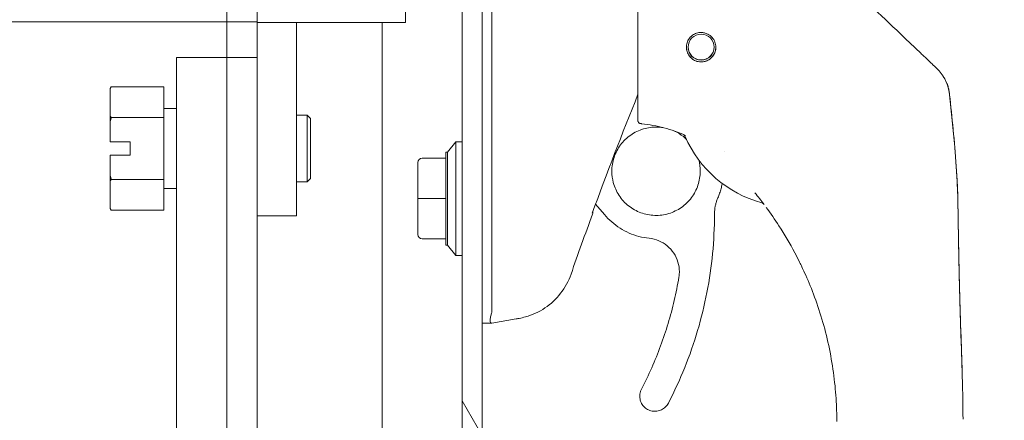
# Model space of a CAD drawing. Header units: inches. Extents: x 4 to 472, y 10 to 298.
# Tile 10 of 50: x 130.69 to 135.29, y 175.97 to 177.85. Entities that reach past the tile are written whole.
import ezdxf

# ---------------------------------------------------------------- set-up
doc = ezdxf.new("R2010")
doc.units = ezdxf.units.IN
doc.header["$LTSCALE"] = 28
doc.header["$MEASUREMENT"] = 0
for name, color, linetype, lineweight in [('Dimension (ANSI)', 7, 'Continuous', 5), ('Hatch (ANSI)', 7, 'Continuous', 5), ('Visible (ANSI)', 7, 'Continuous', 5)]:
    doc.layers.add(name, color=color, linetype=linetype, lineweight=lineweight)
doc.styles.add('ROMANS', font='romans.shx')
doc.dimstyles.new('Default (ANSI)', dxfattribs={"dimscale": 28, "dimtxt": 0.08, "dimasz": 0.098425, "dimexe": 0.125, "dimexo": 0.0625, "dimgap": 0.031496, "dimtad": 0, "dimtih": 1, "dimtoh": 1, "dimrnd": 1e-08, "dimzin": 0, "dimdsep": 46, "dimtxsty": 'ROMANS', "dimcen": 0.09, "dimdle": 0.393701, "dimclrd": 256, "dimclre": 256, "dimclrt": 256, "dimadec": 0, "dimazin": 0, "dimtfac": 1.25, "dimtofl": 0, "dimtmove": 0, "dimatfit": 3, "dimfxl": 0, "dimtolj": 1, "dimtzin": 0, "dimlwd": -1, "dimlwe": -1, "dimarcsym": 0})

# ---------------------------------------------------------------- blocks, each defined once
blk = doc.blocks.new('*D24')
at = {"layer": 'Defpoints', "color": 0}
for p in [(131.6554, 185.4931), (130.6554, 178.0745), (131.6554, 147.7245)]:
    blk.add_point(p, dxfattribs=at)
at = {"layer": 'Dimension (ANSI)'}
for p, q in [((130.6554, 179.8245), (130.6554, 188.9931)), ((131.6554, 149.4745), (131.6554, 188.9931)), ((127.8995, 185.4931), (125.1436, 185.4931)), ((134.4113, 185.4931), (137.1672, 185.4931))]:
    blk.add_line(p, q, dxfattribs=at)
for points in [[(127.8995, 185.9524), (127.8995, 185.0337), (130.6554, 185.4931)], [(134.4113, 185.9524), (134.4113, 185.0337), (131.6554, 185.4931)]]:
    blk.add_solid(points, dxfattribs=at)
at = {"layer": 'Dimension (ANSI)', "insert": (138.0491, 186.6131), "char_height": 2.24, "attachment_point": 1, "style": 'ROMANS'}
blk.add_mtext('\\A1;1.00', dxfattribs=at)

msp = doc.modelspace()

# ---------------------------------------------------------------- hatches: boundary and pattern name
at = {"layer": 'Hatch (ANSI)'}
h = msp.add_hatch(dxfattribs=at)
h.set_pattern_fill('ANSI31', color=256, scale=28, angle=75, style=0)
edge = h.paths.add_edge_path()
edge.add_line((131.9759, 209.7889), (132.6322, 209.7889))
edge.add_line((132.6322, 209.7889), (132.6882, 209.7889))
edge.add_line((132.6882, 209.7889), (132.7259, 209.7889))
edge.add_ellipse((132.7259, 209.7577), major_axis=(0, 0.0312), ratio=1, start_angle=270, end_angle=360, ccw=False)
edge.add_line((132.7572, 209.7577), (132.7572, 209.6952))
edge.add_line((132.7572, 209.6952), (132.7572, 208.9452))
edge.add_line((132.7572, 208.9452), (132.7572, 148.1952))
edge.add_line((132.7572, 148.1952), (132.7572, 147.4452))
edge.add_line((132.7572, 147.4452), (132.7572, 147.3826))
edge.add_ellipse((132.7259, 147.3826), major_axis=(0.0312, 0), ratio=1, start_angle=270, end_angle=360, ccw=False)
edge.add_line((132.7259, 147.3513), (132.688, 147.3513))
edge.add_line((132.688, 147.3513), (132.6325, 147.3513))
edge.add_line((132.6325, 147.3513), (131.9759, 147.3513))
edge.add_line((131.9759, 147.3513), (131.9759, 147.2576))
edge.add_line((131.9759, 147.2576), (132.7259, 147.2576))
edge.add_ellipse((132.7259, 147.3826), major_axis=(0, -0.125), ratio=1, start_angle=0, end_angle=90)
edge.add_line((132.8509, 147.3826), (132.8509, 209.7577))
edge.add_ellipse((132.7259, 209.7577), major_axis=(0.1249, 0), ratio=1, start_angle=0, end_angle=90)
edge.add_line((132.7259, 209.8826), (131.9759, 209.8826))
edge.add_line((131.9759, 209.8826), (131.9759, 209.7889))
h = msp.add_hatch(dxfattribs=at)
h.set_pattern_fill('ANSI31', color=256, scale=28, angle=-15, style=0)
edge = h.paths.add_edge_path()
edge.add_spline(control_points=[(132.6322, 148.2889), (132.6126, 148.2825), (132.5937, 148.2708), (132.5563, 148.2421), (132.5366, 148.2224), (132.4818, 148.1581), (132.4451, 148.0991), (132.4018, 147.9841), (132.3851, 147.923), (132.3825, 147.8495)], knot_values=[-2.257161, -2.257161, -2.257161, -2.257161, -1.942155, -1.942155, -1.538284, -1.538284, -0.660248, -0.660248, -0.076058, -0.076058, -0.076058, -0.076058], degree=3, periodic=0)
edge.add_line((132.3825, 147.8495), (132.6554, 147.8495))
edge.add_line((132.6554, 147.8495), (132.6554, 147.7558))
edge.add_line((132.6554, 147.7558), (132.387, 147.7558))
edge.add_spline(control_points=[(132.387, 147.7558), (132.3931, 147.7091), (132.405, 147.6632), (132.4459, 147.5547), (132.4786, 147.4984), (132.5357, 147.4229), (132.5621, 147.3951), (132.6016, 147.3658), (132.6166, 147.3568), (132.6322, 147.3514)], knot_values=[-0.943085, -0.943085, -0.943085, -0.943085, -0.712001, -0.712001, -0.37515, -0.37515, -0.125779, -0.125779, 0, 0, 0, 0], degree=3, periodic=0)
edge.add_spline(control_points=[(132.6322, 147.3514), (132.6323, 147.3514), (132.6324, 147.3513), (132.6325, 147.3513)], knot_values=[-0.496253, -0.496253, -0.496253, -0.496253, -0.495367, -0.495367, -0.495367, -0.495367], degree=3, periodic=0)
edge.add_spline(control_points=[(132.6325, 147.3513), (132.6388, 147.3491), (132.6454, 147.3475), (132.6583, 147.3459), (132.6646, 147.3459), (132.6768, 147.3475), (132.6825, 147.3491), (132.688, 147.3513)], knot_values=[-0.495367, -0.495367, -0.495367, -0.495367, -0.43722, -0.43722, -0.382564, -0.382564, -0.3304, -0.3304, -0.3304, -0.3304], degree=3, periodic=0)
edge.add_spline(control_points=[(132.688, 147.3513), (132.6909, 147.3525), (132.6938, 147.354), (132.7072, 147.3618), (132.7162, 147.3705), (132.7377, 147.3979), (132.7486, 147.4209), (132.7572, 147.4452)], knot_values=[-0.3304, -0.3304, -0.3304, -0.3304, -0.302245, -0.302245, -0.195919, -0.195919, 0, 0, 0, 0], degree=3, periodic=0)
edge.add_line((132.7572, 147.4452), (132.7572, 148.1952))
edge.add_spline(control_points=[(132.7572, 148.1952), (132.7522, 148.2097), (132.7461, 148.2245), (132.7327, 148.2491), (132.7255, 148.26), (132.71, 148.2762), (132.7022, 148.2824), (132.685, 148.2909), (132.6762, 148.2933), (132.6551, 148.2946), (132.6434, 148.2926), (132.6322, 148.2889)], knot_values=[-0.449475, -0.449475, -0.449475, -0.449475, -0.332123, -0.332123, -0.235975, -0.235975, -0.160829, -0.160829, -0.089664, -0.089664, 0, 0, 0, 0], degree=3, periodic=0)
edge = h.paths.add_edge_path()
edge.add_spline(control_points=[(132.3822, 209.3202), (132.3822, 209.3195), (132.3822, 209.3188), (132.3822, 209.3182)], knot_values=[-1.042739, -1.042739, -1.042739, -1.042739, -1.039586, -1.039586, -1.039586, -1.039586], degree=3, periodic=0)
edge.add_line((132.3822, 209.3182), (132.5304, 209.3182))
edge.add_ellipse((132.5304, 209.3494), major_axis=(0.0312, 0), ratio=1, start_angle=270, end_angle=360)
edge.add_line((132.5617, 209.3494), (132.5617, 209.7245))
edge.add_line((132.5617, 209.7245), (132.6554, 209.7245))
edge.add_line((132.6554, 209.7245), (132.6554, 209.3494))
edge.add_ellipse((132.5304, 209.3494), major_axis=(0, -0.125), ratio=1, start_angle=0, end_angle=90, ccw=False)
edge.add_line((132.5304, 209.2245), (132.3889, 209.2245))
edge.add_spline(control_points=[(132.3889, 209.2245), (132.3943, 209.19), (132.4029, 209.1561), (132.4367, 209.0594), (132.4683, 209.0041), (132.528, 208.9255), (132.5569, 208.8965), (132.5991, 208.8663), (132.6154, 208.8569), (132.6322, 208.8514)], knot_values=[-0.888529, -0.888529, -0.888529, -0.888529, -0.719758, -0.719758, -0.395524, -0.395524, -0.134771, -0.134771, 0, 0, 0, 0], degree=3, periodic=0)
edge.add_spline(control_points=[(132.6322, 208.8514), (132.6389, 208.8492), (132.6459, 208.8476), (132.6594, 208.8461), (132.6659, 208.8461), (132.6816, 208.8483), (132.6902, 208.8514), (132.7088, 208.8625), (132.7175, 208.8711), (132.7364, 208.8957), (132.7473, 208.9164), (132.7572, 208.9452)], knot_values=[-0.664742, -0.664742, -0.664742, -0.664742, -0.577414, -0.577414, -0.497161, -0.497161, -0.381655, -0.381655, -0.231719, -0.231719, 0, 0, 0, 0], degree=3, periodic=0)
edge.add_line((132.7572, 208.9452), (132.7572, 209.6952))
edge.add_spline(control_points=[(132.7572, 209.6952), (132.7519, 209.71), (132.7456, 209.725), (132.7317, 209.75), (132.7241, 209.7609), (132.7082, 209.7772), (132.7004, 209.7832), (132.6904, 209.788), (132.6893, 209.7885), (132.6882, 209.7889)], knot_values=[-0.448906, -0.448906, -0.448906, -0.448906, -0.329015, -0.329015, -0.231099, -0.231099, -0.15594, -0.15594, -0.146856, -0.146856, -0.146856, -0.146856], degree=3, periodic=0)
edge.add_spline(control_points=[(132.6882, 209.7889), (132.6809, 209.792), (132.6733, 209.7937), (132.654, 209.7947), (132.6428, 209.7926), (132.6322, 209.7889)], knot_values=[-0.146856, -0.146856, -0.146856, -0.146856, -0.085923, -0.085923, 0, 0, 0, 0], degree=3, periodic=0)
edge.add_spline(control_points=[(132.6322, 209.7889), (132.6132, 209.7824), (132.5951, 209.7705), (132.5595, 209.7416), (132.5407, 209.7217), (132.4883, 209.6577), (132.4518, 209.5983), (132.4057, 209.4809), (132.3837, 209.4089), (132.3822, 209.3202)], knot_values=[-2.391422, -2.391422, -2.391422, -2.391422, -2.055846, -2.055846, -1.623142, -1.623142, -0.676211, -0.676211, 0, 0, 0, 0], degree=3, periodic=0)

# ---------------------------------------------------------------- linework, layer by layer
at = {"layer": 'Visible (ANSI)'}
for p, q in [((132.7572, 209.7577), (132.7572, 147.3826)), ((132.8509, 147.3826), (132.8509, 209.7577)), ((131.7977, 177.8328), (131.7977, 178.9351)), ((132.4922, 177.8325), (132.4922, 178.1634)), ((132.8955, 177.8831), (132.8955, 176.4787)), ((130.4438, 177.8356), (131.7781, 177.8356)), ((131.6554, 177.6691), (131.6554, 177.8356)), ((131.7977, 177.8328), (131.7977, 176.9284)), ((131.9808, 177.8325), (131.9808, 176.9284)), ((132.4922, 177.8325), (132.0005, 177.8325)), ((132.3821, 152.1063), (132.3821, 177.8325)), ((131.4207, 177.6691), (131.4207, 177.6684)), ((131.4207, 177.6684), (131.4207, 152.1063)), ((131.7477, 177.6691), (131.4707, 177.6691)), ((131.4707, 177.6691), (131.7477, 177.6691)), ((131.4707, 177.6684), (131.4707, 177.6691)), ((131.7477, 177.6684), (131.4707, 177.6684)), ((131.7477, 177.6683), (131.4707, 177.6683)), ((131.7477, 177.6691), (131.7477, 177.6684)), ((131.1102, 177.5247), (131.1146, 177.5322)), ((131.1102, 177.5247), (131.1102, 177.5244)), ((131.1102, 177.5244), (131.1102, 177.3958)), ((131.3602, 177.5324), (131.1147, 177.5324)), ((131.3602, 177.5324), (131.3602, 177.3877)), ((131.364, 177.4312), (131.4207, 177.4312)), ((132.0321, 177.4), (131.9808, 177.4)), ((132.0321, 177.0875), (132.0321, 177.4)), ((132.0477, 177.3843), (132.0321, 177.4)), ((131.1102, 177.3958), (131.1102, 177.3717)), ((131.1102, 177.3717), (131.1102, 177.2747)), ((131.3602, 177.3877), (131.1147, 177.3877)), ((131.3602, 177.3877), (131.3602, 177.0991)), ((132.0477, 177.3843), (132.0477, 177.1031)), ((131.1102, 177.2747), (131.204, 177.2747)), ((131.204, 177.2747), (131.204, 177.2122)), ((132.6875, 177.227), (132.7269, 177.2752)), ((132.7269, 177.2752), (132.7269, 176.7437)), ((132.7544, 177.2752), (132.7269, 177.2752)), ((132.6796, 177.227), (132.6796, 177.1978)), ((132.6875, 177.227), (132.6796, 177.227)), ((132.6875, 176.7919), (132.6875, 177.227)), ((133.9826, 177.228), (133.9826, 177.228)), ((131.1102, 177.2128), (131.1102, 177.2128)), ((131.1102, 177.2128), (131.204, 177.2128)), ((131.1102, 177.2122), (131.1102, 177.2128)), ((131.1552, 177.2128), (131.1102, 177.2128)), ((131.1102, 177.2122), (131.1102, 177.1151)), ((131.1102, 177.2122), (131.1102, 177.2122)), ((131.204, 177.2122), (131.1102, 177.2122)), ((131.1102, 177.2122), (131.1552, 177.2122)), ((131.1552, 177.2122), (131.1552, 177.2128)), ((132.5497, 177.1061), (132.5497, 177.1782)), ((132.5694, 177.1978), (132.6796, 177.1978)), ((132.6796, 177.1978), (132.6796, 177.0095)), ((131.1102, 177.1151), (131.1102, 177.0911)), ((131.1102, 177.0911), (131.1102, 176.963)), ((131.3602, 177.0991), (131.1147, 177.0991)), ((131.3602, 177.0991), (131.3602, 176.955)), ((132.0321, 177.0875), (131.9808, 177.0875)), ((132.0477, 177.1031), (132.0321, 177.0875)), ((132.5497, 177.0095), (132.5497, 177.0815)), ((131.364, 177.0562), (131.4207, 177.0562)), ((132.5497, 176.9374), (132.5497, 177.0095)), ((132.5694, 177.0095), (132.5497, 177.0095)), ((132.5694, 177.0095), (132.6796, 177.0095)), ((132.6796, 177.0095), (132.6796, 176.8211)), ((131.1102, 176.963), (131.1102, 176.9627)), ((131.1102, 176.9627), (131.1146, 176.9553)), ((131.3602, 176.955), (131.1147, 176.955)), ((133.3808, 176.9839), (133.4223, 176.9345)), ((131.7977, 176.9284), (131.9808, 176.9284)), ((131.7977, 152.1063), (131.7977, 176.9284)), ((132.5497, 176.8408), (132.5497, 176.9128)), ((132.5694, 176.8211), (132.6796, 176.8211)), ((132.6796, 176.8211), (132.6796, 176.7919)), ((132.6875, 176.7919), (132.6796, 176.7919)), ((132.6875, 176.7919), (132.7269, 176.7437)), ((132.7544, 176.7437), (132.7269, 176.7437)), ((133.0087, 176.4467), (132.8955, 176.4268)), ((132.8509, 176.4268), (132.8945, 176.4268)), ((132.8945, 176.4268), (132.8955, 176.4268)), ((133.5875, 176.0855), (133.5875, 176.0858))]:
    msp.add_line(p, q, dxfattribs=at)
msp.add_circle((133.8745, 177.7174), 0.061, dxfattribs=at)
for centre, radius, start, end in [((133.8745, 177.7174), 0.0689, 180.0866, 359.908), ((133.8745, 177.7186), 0.061, 180.5649, 359.4351), ((133.8745, 177.7183), 0.061, 180.426, 359.574), ((133.8745, 177.718), 0.061, 180.2801, 359.7199), ((131.364, 177.435), 0.00375, 180, 270), ((132.7544, 177.2634), 0.0118, 76.5027, 90), ((134.3044, 177.5209), 0.5512, 203.6685, 254.6398), ((132.5694, 177.1782), 0.0197, 90, 180), ((131.364, 177.0525), 0.00375, 90, 180), ((148.1405, 171.4844), 15.748, 159.74434, 160.82859), ((132.5694, 176.8408), 0.0197, 180, 270), ((132.7544, 176.7555), 0.0118, 270, 283.4973)]:
    msp.add_arc(centre, radius, start, end, dxfattribs=at)
for centre, major_axis, ratio, start_param, end_param in [((131.7781, 177.8356), (0.0197, 0), 0.001274, 0, 1.570796), ((132.0005, 177.8328), (-0.2028, 0), 0.001274, 0, 1.570796), ((131.4707, 177.6691), (-0.05, 0), 0.001274, 4.712389, 6.283185), ((131.4707, 177.6684), (-0.05, 0), 0.001274, 0, 1.570796), ((131.7477, 177.6691), (0.05, 0), 0.001274, 0, 1.570796), ((131.7477, 177.6684), (0.05, 0), 0.001274, 4.712389, 6.283185), ((134.8414, 177.4753), (-0.0314, 0.1943), 0.999998, 4.712389, 5.363425), ((134.8414, 177.4746), (0.1958, 0.0203), 0.999993, 0, 0.529728), ((133.7929, 177.2864), (0.0081, 0.0184), 0.957139, 6.283185, 6.286793), ((132.5615, 177.0815), (-0.0118, 0), 0.425455, 6.283184, 6.283261), ((134.1105, 177.0237), (0.0155, 0.0128), 0.76332, 6.282539, 6.283187), ((134.3044, 177.5212), (0.5314, -0.1463), 0.999999, 4.712389, 4.712395), ((132.4421, 176.4268), (0.4534, 0.0534), 0.162943, 6.195184, 6.264012)]:
    msp.add_ellipse(centre, major_axis=major_axis, ratio=ratio, start_param=start_param, end_param=end_param, dxfattribs=at)
for points, knots in [([(133.5792, 178.1278), (133.5792, 178.1179), (133.5792, 178.1078), (133.5792, 178.0973), (133.5792, 178.0868), (133.5792, 178.0758), (133.5792, 178.0651), (133.5792, 178.0544), (133.5792, 178.0439), (133.5792, 178.0335), (133.5792, 178.0231), (133.5792, 178.0128), (133.5792, 178.0026), (133.5792, 177.9924), (133.5792, 177.9823), (133.5792, 177.9724), (133.5792, 177.9626), (133.5792, 177.9529), (133.5792, 177.9429), (133.5792, 177.933), (133.5792, 177.9228), (133.5792, 177.9121), (133.5792, 177.9014), (133.5792, 177.8901), (133.5792, 177.8787), (133.5792, 177.8674), (133.5792, 177.8558), (133.5792, 177.8441), (133.5792, 177.8324), (133.5792, 177.8206), (133.5792, 177.8086), (133.5792, 177.7967), (133.5792, 177.7846), (133.5792, 177.7724), (133.5792, 177.7603), (133.5792, 177.7481), (133.5792, 177.7359), (133.5792, 177.7237), (133.5792, 177.7115), (133.5792, 177.6992), (133.5792, 177.6869), (133.5792, 177.6744), (133.5792, 177.6627), (133.5792, 177.6511), (133.5792, 177.6403), (133.5792, 177.6304), (133.5792, 177.6205), (133.5792, 177.6116), (133.5792, 177.6033), (133.5792, 177.595), (133.5792, 177.5873), (133.5792, 177.5801), (133.5792, 177.5728), (133.5792, 177.5659), (133.5792, 177.5593), (133.5792, 177.5526), (133.5792, 177.5461), (133.5792, 177.5397), (133.5792, 177.5333), (133.5792, 177.5271), (133.5792, 177.5209), (133.5792, 177.5147), (133.5792, 177.5086), (133.5792, 177.5025), (133.5792, 177.4964), (133.5792, 177.4904), (133.5792, 177.4844), (133.5792, 177.4784), (133.5792, 177.4726), (133.5792, 177.4673), (133.5792, 177.462), (133.5792, 177.4572), (133.5792, 177.4528), (133.5792, 177.4484), (133.5792, 177.4445), (133.5792, 177.441), (133.5792, 177.4374), (133.5792, 177.4342), (133.5792, 177.4312), (133.5792, 177.4283), (133.5792, 177.4256), (133.5792, 177.4231), (133.5792, 177.4207), (133.5792, 177.4185), (133.5792, 177.4164), (133.5792, 177.4144), (133.5792, 177.4125), (133.5792, 177.4108), (133.5792, 177.409), (133.5792, 177.4074), (133.5792, 177.4058), (133.5792, 177.4043), (133.5792, 177.4028), (133.5792, 177.4014), (133.5792, 177.4), (133.5792, 177.3986), (133.5792, 177.3973), (133.5792, 177.3959), (133.5792, 177.3946), (133.5792, 177.3932), (133.5792, 177.3919), (133.5792, 177.3905), (133.5792, 177.3892), (133.5792, 177.3879), (133.5792, 177.3867), (133.5792, 177.3856), (133.5792, 177.3845), (133.5792, 177.3836), (133.5792, 177.3827), (133.5792, 177.3819), (133.5792, 177.3811), (133.5792, 177.3805), (133.5792, 177.3798), (133.5792, 177.3792), (133.5792, 177.3786), (133.5792, 177.3781), (133.5792, 177.3776), (133.5792, 177.3771), (133.5792, 177.3767), (133.5792, 177.3763), (133.5792, 177.3759), (133.5792, 177.3756), (133.5792, 177.3752), (133.5792, 177.375), (133.5792, 177.3747), (133.5792, 177.3744), (133.5792, 177.3742), (133.5792, 177.3739), (133.5792, 177.3737), (133.5792, 177.3735), (133.5792, 177.3734), (133.5792, 177.3732), (133.5792, 177.373), (133.5792, 177.3729), (133.5792, 177.3728), (133.5792, 177.3727), (133.5792, 177.3726), (133.5792, 177.3725), (133.5792, 177.3724), (133.5792, 177.3723), (133.5792, 177.3722), (133.5792, 177.3722), (133.5792, 177.3721), (133.5792, 177.3721), (133.5792, 177.372), (133.5792, 177.372), (133.5792, 177.372), (133.5792, 177.372), (133.5792, 177.3719), (133.5792, 177.3719), (133.5792, 177.3719)], [0, 0, 0, 0, 0.02, 0.02, 0.02, 0.04, 0.04, 0.04, 0.06, 0.06, 0.06, 0.08, 0.08, 0.08, 0.1, 0.1, 0.1, 0.12, 0.12, 0.12, 0.14, 0.14, 0.14, 0.16, 0.16, 0.16, 0.18, 0.18, 0.18, 0.2, 0.2, 0.2, 0.22, 0.22, 0.22, 0.24, 0.24, 0.24, 0.26, 0.26, 0.26, 0.28, 0.28, 0.28, 0.3, 0.3, 0.3, 0.32, 0.32, 0.32, 0.34, 0.34, 0.34, 0.36, 0.36, 0.36, 0.38, 0.38, 0.38, 0.4, 0.4, 0.4, 0.42, 0.42, 0.42, 0.44, 0.44, 0.44, 0.46, 0.46, 0.46, 0.48, 0.48, 0.48, 0.5, 0.5, 0.5, 0.52, 0.52, 0.52, 0.54, 0.54, 0.54, 0.56, 0.56, 0.56, 0.58, 0.58, 0.58, 0.6, 0.6, 0.6, 0.62, 0.62, 0.62, 0.64, 0.64, 0.64, 0.66, 0.66, 0.66, 0.68, 0.68, 0.68, 0.7, 0.7, 0.7, 0.72, 0.72, 0.72, 0.74, 0.74, 0.74, 0.76, 0.76, 0.76, 0.78, 0.78, 0.78, 0.8, 0.8, 0.8, 0.82, 0.82, 0.82, 0.84, 0.84, 0.84, 0.86, 0.86, 0.86, 0.88, 0.88, 0.88, 0.9, 0.9, 0.9, 0.92, 0.92, 0.92, 0.94, 0.94, 0.94, 0.96, 0.96, 0.96, 0.98, 0.98, 0.98, 1, 1, 1, 1]), ([(133.8745, 177.6483), (133.8693, 177.6483), (133.8641, 177.6489), (133.8539, 177.6512), (133.8489, 177.653), (133.8368, 177.6589), (133.8303, 177.6638), (133.8185, 177.6761), (133.8137, 177.6836), (133.8079, 177.6983), (133.8063, 177.7053), (133.8053, 177.719), (133.8058, 177.7257), (133.8089, 177.7395), (133.8118, 177.7466), (133.8205, 177.7608), (133.8267, 177.7676), (133.8401, 177.7772), (133.8465, 177.7805), (133.8602, 177.7849), (133.8673, 177.786), (133.8745, 177.786)], [-0.5739281, -0.5739281, -0.5739281, -0.5739281, -0.533814, -0.533814, -0.4939143, -0.4939143, -0.4307597, -0.4307597, -0.3597657, -0.3597657, -0.3005984, -0.3005984, -0.2454531, -0.2454531, -0.1831514, -0.1831514, -0.1104073, -0.1104073, -0.0546787, -0.0546787, -0.000001, -0.000001, -0.000001, -0.000001]), ([(133.8745, 177.786), (133.8798, 177.786), (133.8851, 177.7854), (133.8955, 177.783), (133.9006, 177.7811), (133.9132, 177.7748), (133.9202, 177.7694), (133.9318, 177.7564), (133.9362, 177.749), (133.9419, 177.7336), (133.9433, 177.7259), (133.9435, 177.7105), (133.9424, 177.703), (133.9376, 177.6883), (133.9339, 177.6814), (133.924, 177.6684), (133.9176, 177.6627), (133.9049, 177.655), (133.8991, 177.6525), (133.887, 177.6492), (133.8808, 177.6483), (133.8745, 177.6483)], [-0.5692874, -0.5692874, -0.5692874, -0.5692874, -0.5288858, -0.5288858, -0.4876841, -0.4876841, -0.4202422, -0.4202422, -0.3530717, -0.3530717, -0.2912927, -0.2912927, -0.2304014, -0.2304014, -0.1671779, -0.1671779, -0.0985288, -0.0985288, -0.0485921, -0.0485921, -0.000001, -0.000001, -0.000001, -0.000001]), ([(134.8251, 177.7624), (134.8309, 177.7569), (134.8372, 177.751), (134.844, 177.7445), (134.8509, 177.7379), (134.8585, 177.7307), (134.8659, 177.7236), (134.8734, 177.7166), (134.8807, 177.7096), (134.8875, 177.7031), (134.8943, 177.6967), (134.9005, 177.6908), (134.9063, 177.6853), (134.9121, 177.6798), (134.9173, 177.6748), (134.9221, 177.6702), (134.927, 177.6656), (134.9313, 177.6615), (134.9353, 177.6577), (134.9393, 177.6539), (134.9429, 177.6504), (134.9462, 177.6473), (134.9495, 177.6442), (134.9524, 177.6414), (134.955, 177.639), (134.9576, 177.6365), (134.9599, 177.6343), (134.9619, 177.6324), (134.9639, 177.6304), (134.9657, 177.6288), (134.9672, 177.6273), (134.9687, 177.6259), (134.97, 177.6246), (134.9711, 177.6236), (134.9722, 177.6225), (134.9732, 177.6216), (134.9739, 177.6209), (134.9747, 177.6202), (134.9752, 177.6196), (134.9757, 177.6192), (134.9762, 177.6188), (134.9765, 177.6185), (134.9767, 177.6183), (134.9769, 177.6181), (134.977, 177.618), (134.977, 177.618)], [0, 0, 0, 0, 0.0666667, 0.0666667, 0.0666667, 0.1333333, 0.1333333, 0.1333333, 0.2, 0.2, 0.2, 0.2666667, 0.2666667, 0.2666667, 0.3333333, 0.3333333, 0.3333333, 0.4, 0.4, 0.4, 0.4666667, 0.4666667, 0.4666667, 0.5333333, 0.5333333, 0.5333333, 0.6, 0.6, 0.6, 0.6666667, 0.6666667, 0.6666667, 0.7333333, 0.7333333, 0.7333333, 0.8, 0.8, 0.8, 0.8666667, 0.8666667, 0.8666667, 0.9333333, 0.9333333, 0.9333333, 1, 1, 1, 1]), ([(135.018, 177.5619), (135.018, 177.5619), (135.018, 177.5619), (135.0186, 177.5608), (135.0201, 177.5577), (135.0239, 177.5488), (135.0252, 177.5457), (135.0285, 177.5366), (135.0307, 177.5297), (135.0346, 177.5138), (135.0363, 177.5046), (135.0372, 177.4952)], [0.3053987, 0.3053987, 0.3053987, 0.3053987, 0.3282616, 0.3282616, 0.4478101, 0.4478101, 0.4954122, 0.4954122, 0.5678673, 0.5678673, 0.6460099, 0.6460099, 0.6460099, 0.6460099]), ([(135.0372, 177.4952), (135.0457, 177.4136), (135.0543, 177.332), (135.0665, 177.189), (135.0709, 177.1275), (135.074, 177.0546), (135.0745, 177.0431), (135.075, 177.0277), (135.0751, 177.0236), (135.0753, 177.0158), (135.0754, 177.012), (135.0755, 177.0072), (135.0756, 177.0057), (135.0756, 177.0019), (135.0757, 177.0002), (135.0758, 176.9937), (135.0758, 176.9937), (135.0758, 176.9926), (135.0758, 176.9925), (135.0758, 176.9925)], [0.000007, 0.000007, 0.000007, 0.000007, 0.62501, 0.62501, 1.093866, 1.093866, 1.181845, 1.181845, 1.213164, 1.213164, 1.244798, 1.244798, 1.260531, 1.260531, 1.292347, 1.292347, 1.419912, 1.419912, 1.535065, 1.535065, 1.535065, 1.535065]), ([(135.0759, 176.9889), (135.0749, 177.0455), (135.0721, 177.1032), (135.0682, 177.1608), (135.0642, 177.2186), (135.0591, 177.2763), (135.0537, 177.3323), (135.0483, 177.3883), (135.0426, 177.4426), (135.0372, 177.4949)], [0.0020287, 0.0020287, 0.0020287, 0.0020287, 0.3333333, 0.3333333, 0.3333333, 0.6666667, 0.6666667, 0.6666667, 1, 1, 1, 1]), ([(133.5898, 177.3602), (133.5885, 177.3603), (133.5872, 177.3607), (133.5846, 177.3619), (133.5834, 177.3628), (133.5813, 177.3651), (133.5805, 177.3664), (133.5795, 177.3691), (133.5792, 177.3705), (133.5792, 177.3719)], [0, 0, 0, 0, 0.01021357, 0.01021357, 0.02188893, 0.02188893, 0.03336269, 0.03336269, 0.0441913, 0.0441913, 0.0441913, 0.0441913]), ([(133.5898, 177.3602), (133.5909, 177.3601), (133.5919, 177.36), (133.5939, 177.3598), (133.5949, 177.3596), (133.5959, 177.3595)], [-0.01552729, -0.01552729, -0.01552729, -0.01552729, -0.00775591, -0.00775591, -0.00000008, -0.00000008, -0.00000008, -0.00000008]), ([(133.8009, 177.3048), (133.7847, 177.3119), (133.7682, 177.3184), (133.7515, 177.3243), (133.7348, 177.3301), (133.7178, 177.3353), (133.7007, 177.3399), (133.6836, 177.3445), (133.6663, 177.3484), (133.6488, 177.3517), (133.6313, 177.355), (133.6137, 177.3576), (133.5959, 177.3595)], [0, 0, 0, 0, 0.25, 0.25, 0.25, 0.5, 0.5, 0.5, 0.75, 0.75, 0.75, 1, 1, 1, 1]), ([(133.4567, 177.137), (133.4567, 177.1591), (133.4603, 177.1811), (133.4742, 177.223), (133.4845, 177.2428), (133.5108, 177.2782), (133.5268, 177.2937), (133.563, 177.319), (133.5831, 177.3287), (133.6253, 177.3414), (133.6474, 177.3443), (133.6784, 177.3434), (133.6872, 177.3426), (133.696, 177.3412)], [5.934696, 5.934696, 5.934696, 5.934696, 6.254696, 6.254696, 6.574696, 6.574696, 6.894696, 6.894696, 7.214696, 7.214696, 7.534696, 7.534696, 7.663835, 7.663835, 7.663835, 7.663835]), ([(133.7496, 177.3249), (133.7646, 177.3181), (133.7787, 177.3094), (133.7962, 177.2955), (133.8007, 177.2917), (133.8049, 177.2877)], [7.9353654, 7.9353654, 7.9353654, 7.9353654, 8.174696, 8.174696, 8.2594098, 8.2594098, 8.2594098, 8.2594098]), ([(133.7995, 177.2996), (133.7987, 177.3015), (133.7976, 177.3033), (133.7958, 177.3053), (133.7953, 177.3058), (133.7941, 177.3069), (133.7935, 177.3074), (133.7926, 177.3081), (133.7923, 177.3083), (133.7916, 177.3087), (133.7914, 177.3088), (133.791, 177.3091), (133.7908, 177.3091), (133.7907, 177.3092)], [0, 0, 0, 0, 0.01596637, 0.01596637, 0.02233044, 0.02233044, 0.03098843, 0.03098843, 0.03798263, 0.03798263, 0.04787163, 0.04787163, 0.05895512, 0.05895512, 0.05895512, 0.05895512]), ([(133.8631, 177.1906), (133.8631, 177.1906), (133.8631, 177.1905), (133.8678, 177.1731), (133.8701, 177.1551), (133.8701, 177.137)], [8.8139967, 8.8139967, 8.8139967, 8.8139967, 8.814696, 8.814696, 9.0762887, 9.0762887, 9.0762887, 9.0762887]), ([(133.8701, 177.137), (133.8701, 177.1151), (133.8665, 177.0931), (133.8527, 177.0513), (133.8424, 177.0315), (133.8161, 176.9962), (133.8, 176.9806), (133.7639, 176.9553), (133.7438, 176.9456), (133.7016, 176.933), (133.6794, 176.93), (133.6354, 176.9313), (133.6134, 176.9355), (133.572, 176.9506), (133.5525, 176.9615), (133.5179, 176.9889), (133.5028, 177.0053), (133.4786, 177.0422), (133.4695, 177.0625), (133.4591, 177.1012), (133.4568, 177.1191), (133.4567, 177.137)], [2.794316, 2.794316, 2.794316, 2.794316, 3.113103, 3.113103, 3.433104, 3.433104, 3.753104, 3.753104, 4.073104, 4.073104, 4.393103, 4.393103, 4.713103, 4.713103, 5.033103, 5.033103, 5.353103, 5.353103, 5.673103, 5.673103, 5.933483, 5.933483, 5.933483, 5.933483]), ([(133.9732, 177.0802), (133.9731, 177.0796), (133.973, 177.0789), (133.9714, 177.0707), (133.9697, 177.0633), (133.9658, 177.0486), (133.9636, 177.0413), (133.9586, 177.0269), (133.9559, 177.0198), (133.9529, 177.0128)], [2.9744419, 2.9744419, 2.9744419, 2.9744419, 2.9809663, 2.9809663, 3.0535003, 3.0535003, 3.1260344, 3.1260344, 3.1985684, 3.1985684, 3.1985684, 3.1985684]), ([(133.9529, 177.0128), (133.9508, 177.0079), (133.9489, 177.0029), (133.9455, 176.9929), (133.944, 176.9877), (133.9414, 176.9774), (133.9403, 176.9722), (133.9386, 176.9617), (133.938, 176.9564), (133.9371, 176.9458), (133.9369, 176.9405), (133.9369, 176.9352)], [6.2262096, 6.2262096, 6.2262096, 6.2262096, 6.3072936, 6.3072936, 6.3883777, 6.3883777, 6.4694617, 6.4694617, 6.5505458, 6.5505458, 6.6316298, 6.6316298, 6.6316298, 6.6316298]), ([(134.1674, 176.9841), (134.1673, 176.9841), (134.1673, 176.9842), (134.1671, 176.9844), (134.1669, 176.9846), (134.1665, 176.985), (134.1662, 176.9852), (134.1654, 176.9859), (134.1648, 176.9863), (134.1628, 176.9876), (134.1613, 176.9884), (134.1593, 176.9891), (134.1588, 176.9892), (134.1584, 176.9894)], [0.04719883, 0.04719883, 0.04719883, 0.04719883, 0.04815469, 0.04815469, 0.05124966, 0.05124966, 0.05434471, 0.05434471, 0.06057112, 0.06057112, 0.07300749, 0.07300749, 0.07679033, 0.07679033, 0.07679033, 0.07679033]), ([(135.0759, 176.9876), (135.0759, 176.9872), (135.0759, 176.9876), (135.076, 176.983), (135.076, 176.9825), (135.076, 176.9811), (135.076, 176.9803), (135.0761, 176.9785), (135.0761, 176.9773), (135.0762, 176.9736), (135.0762, 176.9707), (135.0763, 176.9618), (135.0765, 176.9557), (135.0767, 176.9392), (135.0769, 176.9288), (135.0776, 176.8873), (135.0781, 176.8561), (135.0802, 176.7315), (135.0821, 176.6381), (135.0886, 176.4049), (135.0945, 176.2651), (135.0981, 176.1091), (135.0985, 176.093), (135.099, 176.0621), (135.0992, 176.0471), (135.0996, 176.0199), (135.0997, 176.0075), (135.0997, 175.9937), (135.0997, 175.9902), (135.0998, 175.9843), (135.0998, 175.9819), (135.0998, 175.9796), (135.0998, 175.9793), (135.0998, 175.9789), (135.0998, 175.9788), (135.0998, 175.9786), (135.0998, 175.9785), (135.0998, 175.9784), (135.0998, 175.9784), (135.0998, 175.9784), (135.0998, 175.9784), (135.0998, 175.9783), (135.0998, 175.9783), (135.0998, 175.9783)], [0, 0, 0, 0, 0.11596, 0.11596, 0.128622, 0.128622, 0.140261, 0.140261, 0.151942, 0.151942, 0.175588, 0.175588, 0.222215, 0.222215, 0.30144, 0.30144, 0.538979, 0.538979, 1.251692, 1.251692, 2.32059, 2.32059, 2.443126, 2.443126, 2.561446, 2.561446, 2.68411, 2.68411, 2.734276, 2.734276, 2.780751, 2.780751, 2.78752, 2.78752, 2.790413, 2.790413, 2.79186, 2.79186, 2.792583, 2.792583, 2.792945, 2.792945, 2.792972, 2.792972, 2.792972, 2.792972]), ([(133.3672, 176.9471), (133.3673, 176.9468), (133.3674, 176.9464), (133.3676, 176.9446), (133.3677, 176.9432), (133.3674, 176.94), (133.367, 176.9382), (133.3664, 176.9366)], [0.02089473, 0.02089473, 0.02089473, 0.02089473, 0.02378842, 0.02378842, 0.03458493, 0.03458493, 0.0481264, 0.0481264, 0.0481264, 0.0481264]), ([(134.3463, 176.6895), (134.3428, 176.6969), (134.339, 176.7046), (134.3281, 176.7268), (134.3206, 176.7414), (134.29, 176.7991), (134.2652, 176.8414), (134.2198, 176.9115), (134.2, 176.9401), (134.1793, 176.9681)], [0, 0, 0, 0, 0.0657042, 0.0657042, 0.190626, 0.190626, 0.565452, 0.565452, 0.8309819, 0.8309819, 0.8309819, 0.8309819]), ([(135.076, 176.9844), (135.076, 176.9844), (135.076, 176.9843), (135.076, 176.9842), (135.076, 176.984), (135.076, 176.9822), (135.076, 176.9815), (135.076, 176.9794), (135.0761, 176.9786), (135.0761, 176.9767), (135.0761, 176.9758), (135.0761, 176.9734), (135.0762, 176.9718), (135.0762, 176.9684), (135.0763, 176.9666), (135.0763, 176.9617), (135.0764, 176.9586), (135.0766, 176.9488), (135.0767, 176.9421), (135.0771, 176.915), (135.0774, 176.8947), (135.0787, 176.8136), (135.0798, 176.7528), (135.083, 176.601), (135.0856, 176.5099), (135.0908, 176.3515), (135.0933, 176.2809), (135.0955, 176.2087), (135.0958, 176.1987), (135.0962, 176.1848), (135.0963, 176.1799), (135.0965, 176.1746), (135.0965, 176.1731), (135.0966, 176.1717), (135.0966, 176.1713), (135.0966, 176.1711), (135.0966, 176.171), (135.0966, 176.171)], [2.385573, 2.385573, 2.385573, 2.385573, 2.413423, 2.413423, 2.521095, 2.521095, 2.561563, 2.561563, 2.578262, 2.578262, 2.58963, 2.58963, 2.604275, 2.604275, 2.618931, 2.618931, 2.642678, 2.642678, 2.694264, 2.694264, 2.848836, 2.848836, 3.312396, 3.312396, 4.007988, 4.007988, 4.531683, 4.531683, 4.619556, 4.619556, 4.67259, 4.67259, 4.699088, 4.699088, 4.715138, 4.715138, 4.720726, 4.720726, 4.720726, 4.720726]), ([(133.6313, 176.8237), (133.6152, 176.8254), (133.5993, 176.8283), (133.568, 176.8365), (133.5527, 176.8418), (133.523, 176.8547), (133.5087, 176.8622), (133.4814, 176.8795), (133.4684, 176.8892), (133.444, 176.9105), (133.4327, 176.9221), (133.4223, 176.9345)], [4.4660699, 4.4660699, 4.4660699, 4.4660699, 4.6200535, 4.6200535, 4.774037, 4.774037, 4.9280206, 4.9280206, 5.0820042, 5.0820042, 5.2359878, 5.2359878, 5.2359878, 5.2359878]), ([(133.9369, 176.9352), (133.9369, 176.874), (133.934, 176.8129), (133.9223, 176.6912), (133.9135, 176.6306), (133.8902, 176.5106), (133.8756, 176.4511), (133.841, 176.3339), (133.8208, 176.2761), (133.7751, 176.1627), (133.7495, 176.1071), (133.7213, 176.0528)], [2.7931481, 2.7931481, 2.7931481, 2.7931481, 2.8890045, 2.8890045, 2.9848609, 2.9848609, 3.0807173, 3.0807173, 3.1765737, 3.1765737, 3.27243, 3.27243, 3.27243, 3.27243]), ([(133.6313, 176.8237), (133.6467, 176.8222), (133.6618, 176.8183), (133.6902, 176.8064), (133.7036, 176.7984), (133.7273, 176.7788), (133.7378, 176.7672), (133.7549, 176.7415), (133.7615, 176.7274), (133.7705, 176.6979), (133.7727, 176.6825), (133.7727, 176.6671)], [1.324477, 1.324477, 1.324477, 1.324477, 1.618202, 1.618202, 1.911928, 1.911928, 2.205653, 2.205653, 2.499378, 2.499378, 2.793103, 2.793103, 2.793103, 2.793103]), ([(133.7727, 176.6671), (133.7727, 176.6654), (133.7727, 176.6637), (133.7726, 176.6603), (133.7725, 176.6586), (133.7723, 176.6551), (133.7721, 176.6533), (133.7718, 176.6498), (133.7716, 176.6481), (133.7711, 176.6446), (133.7708, 176.6429), (133.7705, 176.6412)], [2.7946953, 2.7946953, 2.7946953, 2.7946953, 2.8264876, 2.8264876, 2.8598718, 2.8598718, 2.893256, 2.893256, 2.9266401, 2.9266401, 2.9600243, 2.9600243, 2.9600243, 2.9600243]), ([(134.5092, 175.9667), (134.5092, 176.0005), (134.5082, 176.0363), (134.5058, 176.0748), (134.5033, 176.1133), (134.4993, 176.1545), (134.4935, 176.1961), (134.4878, 176.2378), (134.4804, 176.28), (134.4714, 176.3218), (134.4623, 176.3637), (134.4517, 176.4053), (134.4397, 176.4457), (134.4277, 176.4861), (134.4144, 176.5254), (134.4006, 176.5617), (134.3869, 176.598), (134.3729, 176.6314), (134.3588, 176.6625)], [0, 0, 0, 0, 0.166667, 0.166667, 0.166667, 0.333333, 0.333333, 0.333333, 0.5, 0.5, 0.5, 0.666667, 0.666667, 0.666667, 0.833333, 0.833333, 0.833333, 1, 1, 1, 1]), ([(133.2659, 176.656), (133.2547, 176.6239), (133.238, 176.5932), (133.1966, 176.5399), (133.1716, 176.5165), (133.116, 176.4792), (133.0848, 176.4649), (133.0429, 176.4533), (133.033, 176.451), (133.0231, 176.4493)], [0.0000069, 0.0000069, 0.0000069, 0.0000069, 0.2593885, 0.2593885, 0.5141368, 0.5141368, 0.7690513, 0.7690513, 0.8459641, 0.8459641, 0.8459641, 0.8459641]), ([(133.7705, 176.6412), (133.7644, 176.6048), (133.7571, 176.5686), (133.7404, 176.4967), (133.7308, 176.461), (133.7096, 176.3904), (133.6979, 176.3554), (133.6723, 176.2861), (133.6584, 176.2519), (133.6285, 176.1845), (133.6125, 176.1512), (133.5955, 176.1185)], [2.9600243, 2.9600243, 2.9600243, 2.9600243, 3.0225055, 3.0225055, 3.0849866, 3.0849866, 3.1474678, 3.1474678, 3.2099489, 3.2099489, 3.27243, 3.27243, 3.27243, 3.27243]), ([(132.8945, 176.4734), (132.8924, 176.4684), (132.8906, 176.4624), (132.8879, 176.4498), (132.8873, 176.4441), (132.8873, 176.4349), (132.8879, 176.4315), (132.8907, 176.4273), (132.8926, 176.4268), (132.8945, 176.4268)], [-0.157039, -0.157039, -0.157039, -0.157039, -0.1189305, -0.1189305, -0.0791328, -0.0791328, -0.0397931, -0.0397931, 0, 0, 0, 0]), ([(133.0231, 176.4493), (133.023, 176.4493), (133.0229, 176.4492), (133.0224, 176.4492), (133.0216, 176.449), (133.02, 176.4487), (133.0177, 176.4483), (133.0154, 176.4479), (133.0123, 176.4474), (133.0087, 176.4467)], [0.4993907, 0.4993907, 0.4993907, 0.4993907, 0.6, 0.6, 0.6, 0.8, 0.8, 0.8, 1, 1, 1, 1]), ([(133.5875, 176.0858), (133.5875, 176.088), (133.5876, 176.0903), (133.5881, 176.0948), (133.5884, 176.0971), (133.5893, 176.1015), (133.5898, 176.1037), (133.5911, 176.108), (133.5918, 176.1102), (133.5935, 176.1144), (133.5945, 176.1164), (133.5955, 176.1185)], [5.9346961, 5.9346961, 5.9346961, 5.9346961, 6.0305614, 6.0305614, 6.1264267, 6.1264267, 6.2222921, 6.2222921, 6.3181574, 6.3181574, 6.4140227, 6.4140227, 6.4140227, 6.4140227]), ([(133.7213, 176.0528), (133.7178, 176.0461), (133.7132, 176.04), (133.7024, 176.0294), (133.6961, 176.0251), (133.6825, 176.0185), (133.6752, 176.0163), (133.6602, 176.0143), (133.6525, 176.0145), (133.6377, 176.0173), (133.6305, 176.0199), (133.6173, 176.0273), (133.6113, 176.032), (133.6011, 176.0432), (133.5968, 176.0496), (133.5907, 176.0634), (133.5887, 176.0708), (133.5876, 176.0807), (133.5875, 176.0831), (133.5875, 176.0855)], [3.27243, 3.27243, 3.27243, 3.27243, 3.59243, 3.59243, 3.91243, 3.91243, 4.23243, 4.23243, 4.55243, 4.55243, 4.87243, 4.87243, 5.19243, 5.19243, 5.51243, 5.51243, 5.83243, 5.83243, 5.934696, 5.934696, 5.934696, 5.934696])]:
    msp.add_open_spline(points, degree=3, knots=knots, dxfattribs=at)
for points in [[(134.6839, 177.8967), (134.7306, 177.8523), (134.7777, 177.8075), (134.8251, 177.7624)], [(133.5792, 177.497), (133.5048, 177.3127), (133.4331, 177.1272), (133.3648, 176.9405)], [(135.0372, 177.4951), (135.0372, 177.4951), (135.0372, 177.4951), (135.0372, 177.4951)], [(133.8011, 177.3047), (133.8011, 177.3048), (133.801, 177.3048), (133.8009, 177.3048)], [(132.5497, 177.1061), (132.5497, 177.1061), (132.5497, 177.1061), (132.5497, 177.1061)], [(132.5497, 177.0815), (132.5497, 177.0901), (132.5497, 177.0983), (132.5497, 177.1061)], [(134.1689, 176.9821), (134.1552, 177.0002), (134.1409, 177.0184), (134.126, 177.0365)], [(135.0759, 176.9886), (135.0756, 177.0047), (135.0752, 177.0209), (135.0747, 177.0371)], [(135.0759, 176.9876), (135.0759, 176.9879), (135.0759, 176.9883), (135.0759, 176.9886)], [(133.3648, 176.9405), (133.3648, 176.9405), (133.3648, 176.9405), (133.3648, 176.9405)], [(132.5497, 176.9128), (132.5497, 176.9206), (132.5497, 176.9288), (132.5497, 176.9374)], [(132.5497, 176.9374), (132.5497, 176.9374), (132.5497, 176.9374), (132.5497, 176.9374)], [(132.5497, 176.9128), (132.5497, 176.9128), (132.5497, 176.9128), (132.5497, 176.9128)], [(132.5497, 176.9128), (132.5497, 176.9128), (132.5497, 176.9128), (132.5497, 176.9128)], [(133.3664, 176.9366), (133.3664, 176.9366), (133.3664, 176.9366), (133.3664, 176.9366)], [(134.3588, 176.6625), (134.3548, 176.6715), (134.3506, 176.6804), (134.3463, 176.6895)]]:
    msp.add_open_spline(points, degree=3, dxfattribs=at)
for points, weights in [([(131.1147, 177.5324), (131.1123, 177.5283), (131.1102, 177.5244)], [1, 1.00039648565, 1]), ([(131.1146, 177.5322), (131.1146, 177.5323), (131.1147, 177.5324)], [1.00002015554, 1.00001034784, 1]), ([(131.1102, 177.3958), (131.1123, 177.3918), (131.1147, 177.3877)], [1, 1.00039648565, 1]), ([(131.1147, 177.3877), (131.1123, 177.3796), (131.1102, 177.3717)], [1, 1.00039648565, 1]), ([(131.1102, 177.1151), (131.1123, 177.1072), (131.1147, 177.0991)], [1, 1.00039648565, 1]), ([(131.1147, 177.0991), (131.1123, 177.095), (131.1102, 177.0911)], [1, 1.00039648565, 1]), ([(131.1102, 176.963), (131.1123, 176.9591), (131.1147, 176.955)], [1, 1.00039648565, 1])]:
    msp.add_rational_spline(points, weights, degree=2, dxfattribs=at)

# ---------------------------------------------------------------- dimensions: what is measured, and where the dimension line sits
at = {"layer": 'Dimension (ANSI)'}
dim = msp.add_linear_dim(base=(131.6554, 185.4931), p1=(130.6554, 178.0745), p2=(131.6554, 147.7245), angle=180, dimstyle='Default (ANSI)', override={"dimtih": 0, "dimtoh": 0, "dimdec": 2, "dimtp": 0, "dimtm": 0, "dimtdec": 2, "dimatfit": 1}, dxfattribs=at)
dim.commit()
dim.dimension.update_dxf_attribs({"geometry": '*D24', "text_midpoint": (141.3024, 185.4931), "dimtype": 160})

doc.saveas('drawing.dxf')
